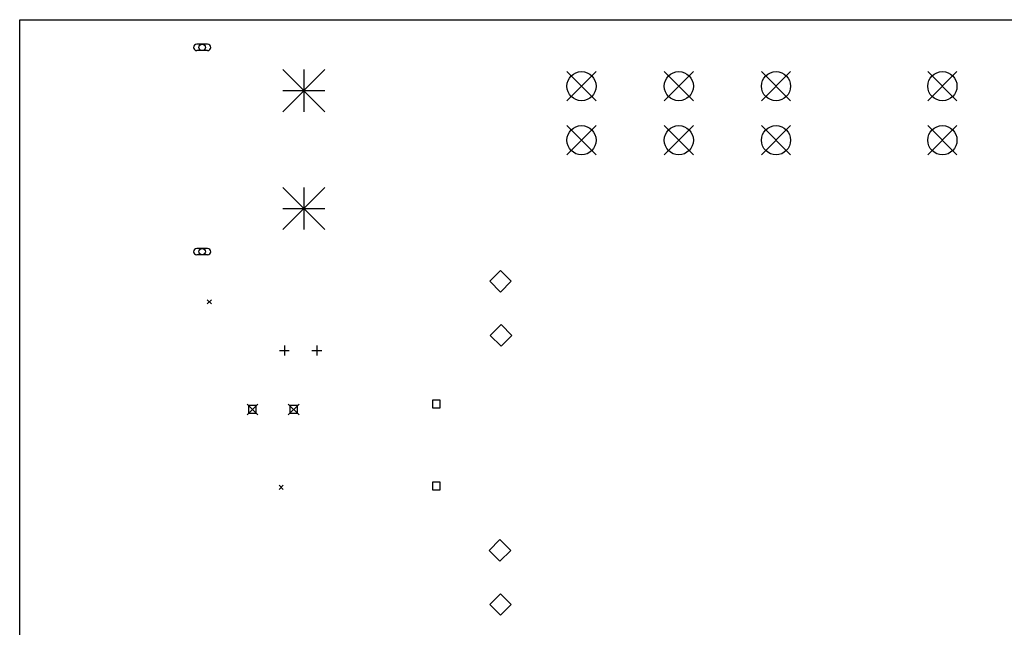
# Model space of a CAD drawing. Extents: x 148 to 340, y -211 to -100.
# Tile 6 of 7: x 150 to 241, y -156 to -100. Entities that reach past the tile are written whole.
import ezdxf

# ---------------------------------------------------------------- set-up
doc = ezdxf.new("R2010")
doc.units = 0
doc.layers.add('BLACK', color=7, linetype='CONTINUOUS')

msp = doc.modelspace()

# ---------------------------------------------------------------- linework, layer by layer
at = {"layer": 'BLACK', "linetype": 'CONTINUOUS'}
for p, q in [((150, -100), (340, -100)), ((150, -180), (150, -100)), ((167.39, -102.26), (166.39, -102.26)), ((167.39, -102.86), (166.39, -102.86)), ((174.34, -104.61), (178.24, -108.51)), ((178.24, -104.61), (174.34, -108.51)), ((176.29, -104.61), (176.29, -108.51)), ((200.65, -104.8), (203.35, -107.5)), ((203.35, -104.8), (200.65, -107.5)), ((209.65, -104.8), (212.35, -107.5)), ((212.35, -104.8), (209.65, -107.5)), ((218.65, -104.8), (221.35, -107.5)), ((221.35, -104.8), (218.65, -107.5)), ((234.05, -104.8), (236.75, -107.5)), ((236.75, -104.8), (234.05, -107.5)), ((174.34, -106.56), (178.24, -106.56)), ((200.65, -109.8), (203.35, -112.5)), ((203.35, -109.8), (200.65, -112.5)), ((209.65, -109.8), (212.35, -112.5)), ((212.35, -109.8), (209.65, -112.5)), ((218.65, -109.8), (221.35, -112.5)), ((221.35, -109.8), (218.65, -112.5)), ((234.05, -109.8), (236.75, -112.5)), ((236.75, -109.8), (234.05, -112.5)), ((174.34, -115.51), (178.24, -119.41)), ((178.24, -115.51), (174.34, -119.41)), ((176.29, -115.51), (176.29, -119.41)), ((174.34, -117.46), (178.24, -117.46)), ((167.39, -121.16), (166.39, -121.16)), ((167.39, -121.76), (166.39, -121.76)), ((194.5, -123.2), (193.5, -124.2)), ((195.5, -124.2), (194.5, -123.2)), ((193.5, -124.2), (194.5, -125.2)), ((194.5, -125.2), (195.5, -124.2)), ((167.35, -125.9), (167.75, -126.3)), ((167.75, -125.9), (167.35, -126.3)), ((194.55, -128.2), (193.55, -129.2)), ((195.55, -129.2), (194.55, -128.2)), ((193.55, -129.2), (194.55, -130.2)), ((194.55, -130.2), (195.55, -129.2)), ((174.5, -130.15), (174.5, -131.05)), ((177.5, -130.15), (177.5, -131.05)), ((174.05, -130.6), (174.95, -130.6)), ((177.05, -130.6), (177.95, -130.6)), ((171.045, -135.56), (172.045, -136.56)), ((172.045, -135.56), (171.045, -136.56)), ((171.899, -135.706), (171.191, -135.706)), ((171.191, -135.706), (171.191, -136.414)), ((171.899, -136.414), (171.899, -135.706)), ((174.855, -135.56), (175.855, -136.56)), ((175.855, -135.56), (174.855, -136.56)), ((175.709, -135.706), (175.001, -135.706)), ((175.001, -135.706), (175.001, -136.414)), ((175.709, -136.414), (175.709, -135.706)), ((188.904, -135.196), (188.196, -135.196)), ((188.196, -135.196), (188.196, -135.904)), ((188.904, -135.904), (188.904, -135.196)), ((171.191, -136.414), (171.899, -136.414)), ((175.001, -136.414), (175.709, -136.414)), ((188.196, -135.904), (188.904, -135.904)), ((174, -143.05), (174.4, -143.45)), ((174.4, -143.05), (174, -143.45)), ((188.904, -142.796), (188.196, -142.796)), ((188.196, -142.796), (188.196, -143.504)), ((188.904, -143.504), (188.904, -142.796)), ((188.196, -143.504), (188.904, -143.504)), ((194.45, -148.1), (193.45, -149.1)), ((195.45, -149.1), (194.45, -148.1)), ((193.45, -149.1), (194.45, -150.1)), ((194.45, -150.1), (195.45, -149.1)), ((194.5, -153.1), (193.5, -154.1)), ((195.5, -154.1), (194.5, -153.1)), ((193.5, -154.1), (194.5, -155.1)), ((194.5, -155.1), (195.5, -154.1))]:
    msp.add_line(p, q, dxfattribs=at)
at = {"layer": 'BLACK'}
for centre, radius in [((166.89, -102.56), 0.3), ((202, -106.15), 1.35), ((211, -106.15), 1.35), ((220, -106.15), 1.35), ((235.4, -106.15), 1.35), ((202, -111.15), 1.35), ((211, -111.15), 1.35), ((220, -111.15), 1.35), ((235.4, -111.15), 1.35), ((166.89, -121.46), 0.3)]:
    msp.add_circle(centre, radius, dxfattribs=at)
for centre, start, end in [((166.39, -102.56), 450, 630), ((167.39, -102.56), 270, 450), ((166.39, -121.46), 450, 630), ((167.39, -121.46), 270, 450)]:
    msp.add_arc(centre, 0.3, start, end, dxfattribs=at)

doc.saveas('drawing.dxf')
